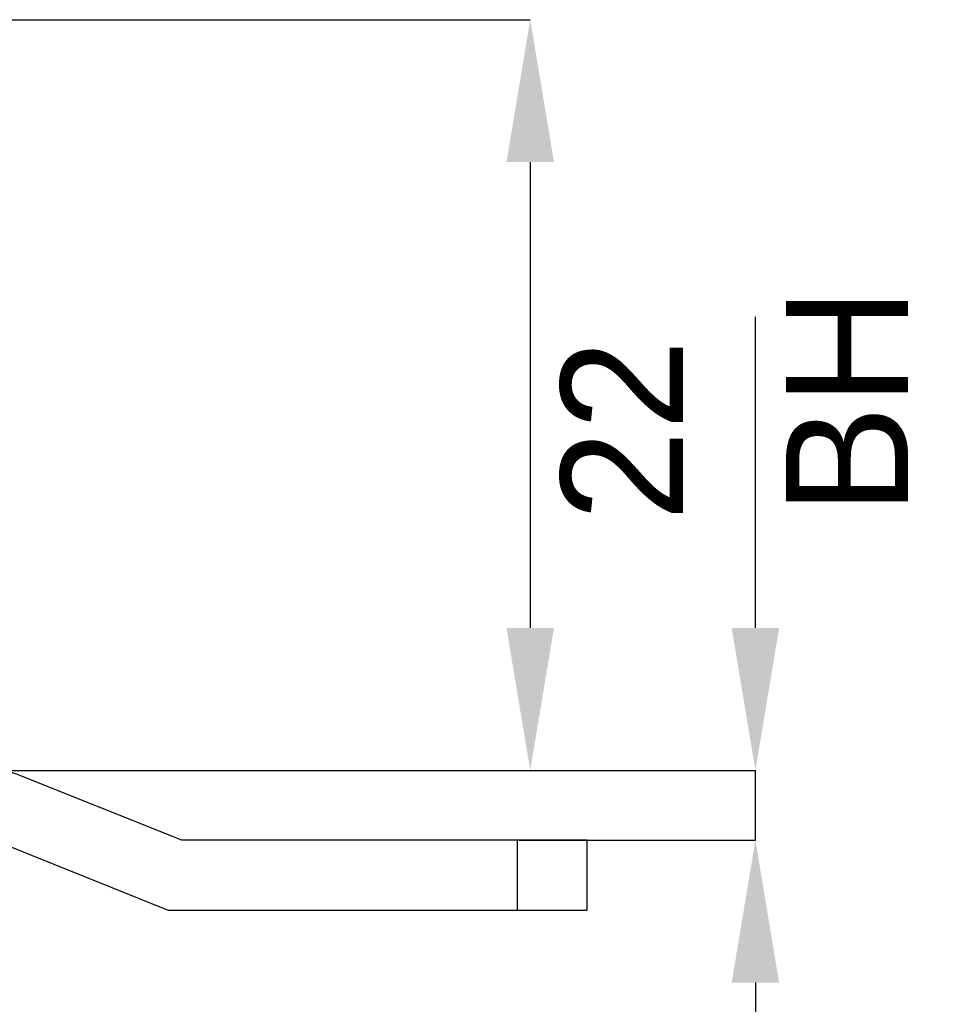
# Model space of a CAD drawing. Header units: millimetres. Extents: x 1540 to 1772, y 1888 to 2052.
# Tile 6 of 17: x 1607 to 1634, y 1919 to 1947. Entities that reach past the tile are written whole.
import ezdxf

# ---------------------------------------------------------------- set-up
doc = ezdxf.new("R2010")
doc.units = ezdxf.units.MM
doc.layers.add('1轮廓实线层', color=7, linetype='Continuous')
doc.layers.add('2细线层', color=3, linetype='Continuous')
doc.styles.add('SLDTEXTSTYLE1', font='txt')
doc.dimstyles.new('SLDDIMSTYLE0', dxfattribs={"dimtxt": 3.5, "dimasz": 4.08, "dimexe": 0, "dimexo": 0.0625, "dimgap": 0.875, "dimtad": 2, "dimdec": 0, "dimrnd": 1e-09, "dimzin": 12, "dimdsep": 46, "dimtxsty": 'SLDTEXTSTYLE1', "dimsah": 1, "dimcen": 0.09, "dimadec": 0, "dimazin": 3, "dimtfac": 1, "dimtmove": 0, "dimatfit": 0, "dimfxl": 1, "dimfrac": 2, "dimtolj": 1, "dimtzin": 12, "dimarcsym": 0})
doc.dimstyles.new('SLDDIMSTYLE1', dxfattribs={"dimtxt": 3.5, "dimasz": 4.08, "dimexe": 0, "dimexo": 0.0625, "dimgap": 0.875, "dimtad": 2, "dimdec": 0, "dimrnd": 1e-09, "dimzin": 12, "dimdsep": 46, "dimtxsty": 'SLDTEXTSTYLE1', "dimsah": 1, "dimcen": 0.09, "dimadec": 0, "dimazin": 3, "dimtfac": 1, "dimtofl": 0, "dimtmove": 0, "dimatfit": 3, "dimfxl": 1, "dimfrac": 2, "dimtolj": 1, "dimtzin": 12, "dimarcsym": 0})

# ---------------------------------------------------------------- blocks, each defined once
blk = doc.blocks.new('*D8')
at = {"layer": '2细线层', "color": 0, "lineweight": -2, "transparency": 16777216}
for p, q in [((1628.126, 1929.753), (1628.126, 1938.667)), ((1606.371, 1925.673), (1628.126, 1925.673)), ((1628.126, 1923.673), (1628.126, 1925.673)), ((1621.371, 1923.673), (1628.126, 1923.673)), ((1628.126, 1919.593), (1628.126, 1915.513))]:
    blk.add_line(p, q, dxfattribs=at)
at = {"layer": '2细线层', "color": 0, "transparency": 16777216}
for points in [[(1627.446, 1929.753), (1628.806, 1929.753), (1628.126, 1925.673)], [(1627.446, 1919.593), (1628.806, 1919.593), (1628.126, 1923.673)]]:
    blk.add_solid(points, dxfattribs=at)
at = {"layer": 'Defpoints', "color": 0, "transparency": 16777216}
for p in [(1606.308, 1925.673), (1621.308, 1923.673), (1628.126, 1923.673)]:
    blk.add_point(p, dxfattribs=at)
at = {"layer": '2细线层', "color": 0, "transparency": 16777216, "insert": (1629.001, 1936.25), "char_height": 3.5, "attachment_point": 2, "rotation": 90, "style": 'SLDTEXTSTYLE1'}
blk.add_mtext('\\A1;BH', dxfattribs=at)
blk = doc.blocks.new('*D9')
at = {"layer": '2细线层', "color": 0, "lineweight": -2, "transparency": 16777216}
for p, q in [((1606.371, 1947.173), (1621.676, 1947.173)), ((1621.676, 1943.093), (1621.676, 1929.753)), ((1606.371, 1925.673), (1621.676, 1925.673))]:
    blk.add_line(p, q, dxfattribs=at)
at = {"layer": '2细线层', "color": 0, "transparency": 16777216}
for points in [[(1620.996, 1943.093), (1622.356, 1943.093), (1621.676, 1947.173)], [(1620.996, 1929.753), (1622.356, 1929.753), (1621.676, 1925.673)]]:
    blk.add_solid(points, dxfattribs=at)
at = {"layer": 'Defpoints', "color": 0, "transparency": 16777216}
for p in [(1606.308, 1947.173), (1606.308, 1925.673), (1621.676, 1925.673)]:
    blk.add_point(p, dxfattribs=at)
at = {"layer": '2细线层', "color": 0, "transparency": 16777216, "insert": (1622.551, 1935.411), "char_height": 3.5, "attachment_point": 2, "rotation": 90, "style": 'SLDTEXTSTYLE1'}
blk.add_mtext('\\A1;22', dxfattribs=at)

msp = doc.modelspace()

# ---------------------------------------------------------------- linework, layer by layer
at = {"layer": '1轮廓实线层', "linetype": 'Continuous', "lineweight": 25}
for p, q in [((1611.69342, 1923.67307), (1607.05103, 1925.53002)), ((1606.30825, 1923.67307), (1611.30825, 1921.67307)), ((1621.30825, 1923.67307), (1611.69342, 1923.67307)), ((1623.30825, 1923.67307), (1621.30825, 1923.67307)), ((1621.30825, 1921.67307), (1621.30825, 1923.67307)), ((1623.30825, 1921.67307), (1623.30825, 1923.67307)), ((1611.30825, 1921.67307), (1621.30825, 1921.67307)), ((1621.30825, 1921.67307), (1623.30825, 1921.67307))]:
    msp.add_line(p, q, dxfattribs=at)
msp.add_arc((1606.30825, 1923.67307), 2, 68.198591, 90, dxfattribs=at)

# ---------------------------------------------------------------- dimensions: what is measured, and where the dimension line sits
at = {"layer": '2细线层'}
dim = msp.add_linear_dim(base=(1621.6759603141, 1925.6730657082), p1=(1606.308252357, 1947.1730657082), p2=(1606.308252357, 1925.6730657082), angle=90, dimstyle='SLDDIMSTYLE1', dxfattribs=at)
dim.commit()
dim.dimension.update_dxf_attribs({"geometry": '*D9', "text_midpoint": (1621.6759603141, 1935.411159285), "dimtype": 160})
dim = msp.add_linear_dim(base=(1628.12647, 1923.67307), p1=(1606.30825, 1925.67307), p2=(1621.30825, 1923.67307), angle=90, text='BH', dimstyle='SLDDIMSTYLE0', dxfattribs=at)
dim.commit()
dim.dimension.update_dxf_attribs({"geometry": '*D8', "text_midpoint": (1628.12647, 1936.25002), "dimtype": 160})

doc.saveas('drawing.dxf')
